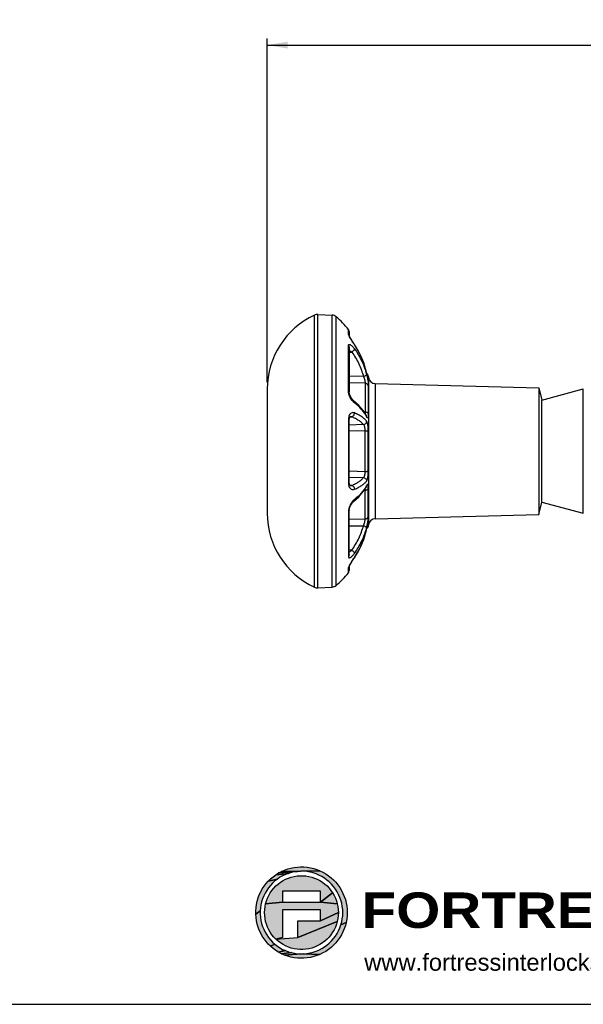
# Model space of a CAD drawing. Header units: millimetres. Extents: x 6 to 407, y 6 to 288.
# Tile 9 of 42: x 89 to 172, y 6 to 151. Entities that reach past the tile are written whole.
import ezdxf

# ---------------------------------------------------------------- set-up
doc = ezdxf.new("R2010")
doc.units = ezdxf.units.MM
doc.header["$LTSCALE"] = 23.1
doc.layers.get('0').update_dxf_attribs({"linetype": 'CONTINUOUS'})
for name, color, linetype in [('DM1-0-1-CLIS-A-TE_DXF_DIMENSION', 7, 'CONTINUOUS'), ('DM1-0-1-CLIS-A-TE_DXF_FORMAT', 7, 'CONTINUOUS'), ('F50278_CAST_DXF_CONTINUOUS_LINE', 7, 'CONTINUOUS')]:
    doc.layers.add(name, color=color, linetype=linetype)
doc.styles.get("Standard").update_dxf_attribs({"font": 'txt', "width": 0.7})
doc.styles.add('TEXTSTYLE_2', font='arial.ttf')
doc.styles.add('TEXTSTYLE_3', font='ariblk.ttf')
doc.dimstyles.new('DIMSTYLE_1', dxfattribs={"dimtxt": 3, "dimasz": 3, "dimexe": 1, "dimexo": 1, "dimgap": 0.75, "dimtad": 1, "dimdsep": 46, "dimtxsty": 'STANDARD', "dimblk": '_FILLED', "dimblk1": '_FILLED', "dimblk2": '_FILLED', "dimcen": 0.09, "dimclrt": 5, "dimazin": 2, "dimtp": 0.01, "dimtm": 0.01, "dimtfac": 1, "dimtofl": 0, "dimtmove": 0, "dimatfit": 3, "dimldrblk": '_FILLED', "dimfxl": 1, "dimtolj": 1, "dimarcsym": 0})

# ---------------------------------------------------------------- blocks, each defined once
blk = doc.blocks.new('F_LOGO_2019_BL0', base_point=(153.57, 19.76))
at = {"layer": 'DM1-0-1-CLIS-A-TE_DXF_FORMAT', "linetype": 'CONTINUOUS', "true_color": 0x1f1f1f}
for points in [[(130.2, 26.46), (130.68, 26.49), (131.17, 26.48), (131.65, 26.44), (132.13, 26.36), (132.6, 26.25), (133.07, 26.1), (133.52, 25.92), (127.86, 25.82), (128.31, 26.01), (128.77, 26.18), (129.24, 26.31), (129.71, 26.4)], [(126.88, 24.41), (126.54, 24.1), (126.23, 23.76), (125.94, 23.41), (125.68, 23.03), (125.44, 22.63), (125.24, 22.22), (125.07, 21.79), (124.93, 21.35), (124.83, 20.9), (124.76, 20.45), (124.73, 19.99), (124.07, 19.51), (124.07, 20), (124.11, 20.49), (124.18, 20.97), (124.28, 21.44), (124.42, 21.91), (124.59, 22.36), (124.8, 22.8), (125.03, 23.23), (125.3, 23.64), (125.59, 24.02), (125.91, 24.39), (127.25, 24.69)], [(130.15, 25.15), (130.58, 25.18), (131.02, 25.18), (131.46, 25.15), (131.89, 25.08), (132.31, 24.97), (132.73, 24.83), (133.13, 24.66), (133.52, 24.46), (133.89, 24.23), (134.24, 23.96), (134.56, 23.67), (134.87, 23.36), (135.14, 23.02), (135.39, 22.66), (133.61, 21.29), (133.61, 22.92), (128, 22.92), (128, 21.29), (125.53, 21.06), (125.65, 21.48), (125.81, 21.89), (126, 22.28), (126.21, 22.66), (126.46, 23.02), (126.74, 23.36), (127.04, 23.67), (127.37, 23.96), (127.72, 24.23), (128.09, 24.46), (128.47, 24.66), (128.88, 24.83), (129.29, 24.97), (129.72, 25.08)], [(128.45, 25.36), (128.03, 25.17), (127.63, 24.95), (127.25, 24.69), (125.91, 24.39), (126.26, 24.73), (126.63, 25.04), (127.02, 25.33), (128.88, 25.53)], [(129.32, 25.66), (128.88, 25.53), (127.02, 25.33), (127.44, 25.59), (130.23, 25.81), (129.77, 25.75)], [(130.69, 25.84), (130.23, 25.81), (127.44, 25.59), (127.86, 25.82), (133.52, 25.92), (133.96, 25.71), (134.38, 25.46), (134.78, 25.19), (135.16, 24.89), (135.52, 24.56), (135.85, 24.21), (136.16, 23.83), (136.44, 23.44), (136.69, 23.02), (136.91, 22.58), (137.1, 22.14), (137.26, 21.68), (137.38, 21.21), (137.47, 20.73), (137.52, 20.24), (137.54, 19.76), (137.52, 19.27), (137.47, 18.79), (137.38, 18.31), (136.61, 17.94), (136.73, 18.39), (136.81, 18.84), (136.87, 19.3), (136.88, 19.76), (136.87, 20.22), (136.81, 20.67), (136.73, 21.13), (136.61, 21.57), (136.45, 22), (136.27, 22.43), (136.05, 22.83), (135.8, 23.22), (135.53, 23.59), (135.22, 23.93), (134.89, 24.26), (134.54, 24.55), (134.17, 24.82), (133.78, 25.06), (133.37, 25.27), (132.94, 25.45), (132.51, 25.6), (132.06, 25.71), (131.61, 25.79), (131.15, 25.83)], [(135.95, 21.48), (136.07, 21.06), (133.61, 21.29), (135.39, 22.66), (135.61, 22.28), (135.8, 21.89)], [(133.61, 21.29), (136.07, 21.06), (136.16, 20.63), (136.21, 20.19), (136.23, 19.76), (133.61, 18.52), (133.61, 20.15), (128, 20.15), (128, 16.07), (127.04, 15.84), (126.74, 16.16), (126.46, 16.5), (126.21, 16.86), (126, 17.23), (125.81, 17.63), (125.65, 18.04), (125.53, 18.46), (125.44, 18.89), (125.39, 19.32), (125.37, 19.76), (125.39, 20.19), (125.44, 20.63), (125.53, 21.06), (128, 21.29)], [(124.73, 19.53), (124.76, 19.07), (124.83, 18.61), (124.93, 18.17), (125.07, 17.73), (125.24, 17.3), (125.44, 16.88), (125.68, 16.49), (125.94, 16.11), (126.23, 15.75), (126.54, 15.42), (126.88, 15.11), (126.26, 14.79), (125.91, 15.13), (125.59, 15.49), (125.3, 15.88), (125.03, 16.29), (124.8, 16.71), (124.59, 17.15), (124.42, 17.61), (124.28, 18.07), (124.18, 18.55), (124.11, 19.03), (124.07, 19.51), (124.73, 19.99)], [(136.16, 18.89), (136.07, 18.46), (130.28, 16.07), (130.28, 18.52), (133.61, 18.52), (136.23, 19.76), (136.21, 19.32)], [(134.87, 16.16), (134.56, 15.84), (134.24, 15.55), (133.89, 15.29), (133.52, 15.06), (133.13, 14.85), (132.73, 14.68), (132.31, 14.54), (131.89, 14.44), (131.46, 14.37), (131.02, 14.33), (130.58, 14.33), (130.15, 14.37), (129.72, 14.44), (129.29, 14.54), (128.88, 14.68), (128.47, 14.85), (128.09, 15.06), (127.72, 15.29), (127.37, 15.55), (127.04, 15.84), (130.28, 16.07), (136.07, 18.46), (135.95, 18.04), (135.8, 17.63), (135.61, 17.23), (135.39, 16.86), (135.14, 16.5)], [(137.38, 18.31), (137.26, 17.84), (137.1, 17.38), (136.91, 16.93), (136.69, 16.5), (136.44, 16.08), (136.16, 15.68), (135.85, 15.31), (135.52, 14.95), (135.16, 14.63), (134.78, 14.32), (134.38, 14.05), (133.96, 13.81), (133.52, 13.6), (131.15, 13.69), (131.61, 13.73), (132.06, 13.81), (132.51, 13.92), (132.94, 14.07), (133.37, 14.24), (133.78, 14.45), (134.17, 14.69), (134.54, 14.96), (134.89, 15.26), (135.22, 15.58), (135.53, 15.93), (135.8, 16.3), (136.05, 16.68), (136.27, 17.09), (136.45, 17.51), (136.61, 17.94)], [(127.25, 14.82), (127.63, 14.57), (128.03, 14.34), (128.45, 14.15), (127.44, 13.93), (127.02, 14.18), (126.63, 14.47), (126.26, 14.79), (126.88, 15.11)], [(128.88, 13.99), (129.32, 13.86), (127.86, 13.7), (127.44, 13.93), (128.45, 14.15)], [(130.23, 13.7), (130.69, 13.68), (128.31, 13.5), (127.86, 13.7), (129.32, 13.86), (129.77, 13.76)], [(130.69, 13.68), (131.15, 13.69), (133.52, 13.6), (133.07, 13.42), (132.6, 13.27), (132.13, 13.16), (131.65, 13.08), (131.17, 13.03), (130.68, 13.03), (130.2, 13.05), (129.71, 13.11), (129.24, 13.21), (128.77, 13.34), (128.31, 13.5)]]:
    blk.add_hatch(color=7, dxfattribs=at).paths.add_polyline_path(points)
at = {"layer": 'DM1-0-1-CLIS-A-TE_DXF_FORMAT', "color": 7, "linetype": 'CONTINUOUS', "true_color": 0x1f1f1f}
for points in [[(130.2, 26.46), (130.68, 26.49), (131.17, 26.48), (131.65, 26.44), (132.13, 26.36), (132.6, 26.25), (133.07, 26.1), (133.52, 25.92), (127.86, 25.82), (128.31, 26.01), (128.77, 26.18), (129.24, 26.31), (129.71, 26.4), (130.2, 26.46)], [(126.88, 24.41), (126.54, 24.1), (126.23, 23.76), (125.94, 23.41), (125.68, 23.03), (125.44, 22.63), (125.24, 22.22), (125.07, 21.79), (124.93, 21.35), (124.83, 20.9), (124.76, 20.45), (124.73, 19.99), (124.07, 19.51), (124.07, 20), (124.11, 20.49), (124.18, 20.97), (124.28, 21.44), (124.42, 21.91), (124.59, 22.36), (124.8, 22.8), (125.03, 23.23), (125.3, 23.64), (125.59, 24.02), (125.91, 24.39), (127.25, 24.69), (126.88, 24.41)], [(130.15, 25.15), (130.58, 25.18), (131.02, 25.18), (131.46, 25.15), (131.89, 25.08), (132.31, 24.97), (132.73, 24.83), (133.13, 24.66), (133.52, 24.46), (133.89, 24.23), (134.24, 23.96), (134.56, 23.67), (134.87, 23.36), (135.14, 23.02), (135.39, 22.66), (133.61, 21.29), (133.61, 22.92), (128, 22.92), (128, 21.29), (125.53, 21.06), (125.65, 21.48), (125.81, 21.89), (126, 22.28), (126.21, 22.66), (126.46, 23.02), (126.74, 23.36), (127.04, 23.67), (127.37, 23.96), (127.72, 24.23), (128.09, 24.46), (128.47, 24.66), (128.88, 24.83), (129.29, 24.97), (129.72, 25.08), (130.15, 25.15)], [(128.45, 25.36), (128.03, 25.17), (127.63, 24.95), (127.25, 24.69), (125.91, 24.39), (126.26, 24.73), (126.63, 25.04), (127.02, 25.33), (128.88, 25.53), (128.45, 25.36)], [(129.32, 25.66), (128.88, 25.53), (127.02, 25.33), (127.44, 25.59), (130.23, 25.81), (129.77, 25.75), (129.32, 25.66)], [(130.69, 25.84), (130.23, 25.81), (127.44, 25.59), (127.86, 25.82), (133.52, 25.92), (133.96, 25.71), (134.38, 25.46), (134.78, 25.19), (135.16, 24.89), (135.52, 24.56), (135.85, 24.21), (136.16, 23.83), (136.44, 23.44), (136.69, 23.02), (136.91, 22.58), (137.1, 22.14), (137.26, 21.68), (137.38, 21.21), (137.47, 20.73), (137.52, 20.24), (137.54, 19.76), (137.52, 19.27), (137.47, 18.79), (137.38, 18.31), (136.61, 17.94), (136.73, 18.39), (136.81, 18.84), (136.87, 19.3), (136.88, 19.76), (136.87, 20.22), (136.81, 20.67), (136.73, 21.13), (136.61, 21.57), (136.45, 22), (136.27, 22.43), (136.05, 22.83), (135.8, 23.22), (135.53, 23.59), (135.22, 23.93), (134.89, 24.26), (134.54, 24.55), (134.17, 24.82), (133.78, 25.06), (133.37, 25.27), (132.94, 25.45), (132.51, 25.6), (132.06, 25.71), (131.61, 25.79), (131.15, 25.83), (130.69, 25.84)], [(135.95, 21.48), (136.07, 21.06), (133.61, 21.29), (135.39, 22.66), (135.61, 22.28), (135.8, 21.89), (135.95, 21.48)], [(133.61, 21.29), (136.07, 21.06), (136.16, 20.63), (136.21, 20.19), (136.23, 19.76), (133.61, 18.52), (133.61, 20.15), (128, 20.15), (128, 16.07), (127.04, 15.84), (126.74, 16.16), (126.46, 16.5), (126.21, 16.86), (126, 17.23), (125.81, 17.63), (125.65, 18.04), (125.53, 18.46), (125.44, 18.89), (125.39, 19.32), (125.37, 19.76), (125.39, 20.19), (125.44, 20.63), (125.53, 21.06), (128, 21.29), (133.61, 21.29)], [(124.73, 19.53), (124.76, 19.07), (124.83, 18.61), (124.93, 18.17), (125.07, 17.73), (125.24, 17.3), (125.44, 16.88), (125.68, 16.49), (125.94, 16.11), (126.23, 15.75), (126.54, 15.42), (126.88, 15.11), (126.26, 14.79), (125.91, 15.13), (125.59, 15.49), (125.3, 15.88), (125.03, 16.29), (124.8, 16.71), (124.59, 17.15), (124.42, 17.61), (124.28, 18.07), (124.18, 18.55), (124.11, 19.03), (124.07, 19.51), (124.73, 19.99), (124.73, 19.53)], [(136.16, 18.89), (136.07, 18.46), (130.28, 16.07), (130.28, 18.52), (133.61, 18.52), (136.23, 19.76), (136.21, 19.32), (136.16, 18.89)], [(134.87, 16.16), (134.56, 15.84), (134.24, 15.55), (133.89, 15.29), (133.52, 15.06), (133.13, 14.85), (132.73, 14.68), (132.31, 14.54), (131.89, 14.44), (131.46, 14.37), (131.02, 14.33), (130.58, 14.33), (130.15, 14.37), (129.72, 14.44), (129.29, 14.54), (128.88, 14.68), (128.47, 14.85), (128.09, 15.06), (127.72, 15.29), (127.37, 15.55), (127.04, 15.84), (130.28, 16.07), (136.07, 18.46), (135.95, 18.04), (135.8, 17.63), (135.61, 17.23), (135.39, 16.86), (135.14, 16.5), (134.87, 16.16)], [(137.38, 18.31), (137.26, 17.84), (137.1, 17.38), (136.91, 16.93), (136.69, 16.5), (136.44, 16.08), (136.16, 15.68), (135.85, 15.31), (135.52, 14.95), (135.16, 14.63), (134.78, 14.32), (134.38, 14.05), (133.96, 13.81), (133.52, 13.6), (131.15, 13.69), (131.61, 13.73), (132.06, 13.81), (132.51, 13.92), (132.94, 14.07), (133.37, 14.24), (133.78, 14.45), (134.17, 14.69), (134.54, 14.96), (134.89, 15.26), (135.22, 15.58), (135.53, 15.93), (135.8, 16.3), (136.05, 16.68), (136.27, 17.09), (136.45, 17.51), (136.61, 17.94), (137.38, 18.31)], [(127.25, 14.82), (127.63, 14.57), (128.03, 14.34), (128.45, 14.15), (127.44, 13.93), (127.02, 14.18), (126.63, 14.47), (126.26, 14.79), (126.88, 15.11), (127.25, 14.82)], [(128.88, 13.99), (129.32, 13.86), (127.86, 13.7), (127.44, 13.93), (128.45, 14.15), (128.88, 13.99)], [(130.23, 13.7), (130.69, 13.68), (128.31, 13.5), (127.86, 13.7), (129.32, 13.86), (129.77, 13.76), (130.23, 13.7)], [(130.69, 13.68), (131.15, 13.69), (133.52, 13.6), (133.07, 13.42), (132.6, 13.27), (132.13, 13.16), (131.65, 13.08), (131.17, 13.03), (130.68, 13.03), (130.2, 13.05), (129.71, 13.11), (129.24, 13.21), (128.77, 13.34), (128.31, 13.5), (130.69, 13.68)]]:
    blk.add_lwpolyline(points, dxfattribs=at)
blk.add_solid([(130.28, 16.07), (127.04, 15.84), (128, 16.07)], dxfattribs=at)
at = {"layer": 'DM1-0-1-CLIS-A-TE_DXF_FORMAT', "color": 5, "linetype": 'CONTINUOUS', "style": 'TEXTSTYLE_3'}
blk.add_text('FORTRESS', height=5.218, dxfattribs=at).set_placement((139.65, 17.5))
blk = doc.blocks.new('_FILLED')
at = {"color": 0, "linetype": 'BYBLOCK'}
blk.add_solid([(0, 0), (-1, 0.167), (-1, -0.167)], dxfattribs=at)
blk = doc.blocks.new('*D3')
at = {"layer": 'DM1-0-1-CLIS-A-TE_DXF_DIMENSION', "color": 2, "linetype": 'CONTINUOUS'}
for p, q in [((125.77, 97.85), (125.77, 148.47)), ((273.27, 104.85), (273.27, 148.47)), ((125.77, 147.47), (199.52, 147.47)), ((273.27, 147.47), (199.52, 147.47))]:
    blk.add_line(p, q, dxfattribs=at)
at = {"layer": 'DM1-0-1-CLIS-A-TE_DXF_DIMENSION', "color": 2, "linetype": 'CONTINUOUS', "xscale": 3, "yscale": 3, "zscale": 3, "rotation": 180}
blk.add_blockref('_FILLED', (125.77, 147.47), dxfattribs=at)
at = {"layer": 'DM1-0-1-CLIS-A-TE_DXF_DIMENSION', "color": 2, "linetype": 'CONTINUOUS', "xscale": 3, "yscale": 3, "zscale": 3}
blk.add_blockref('_FILLED', (273.27, 147.47), dxfattribs=at)
at = {"layer": 'DM1-0-1-CLIS-A-TE_DXF_DIMENSION', "color": 5, "linetype": 'CONTINUOUS', "insert": (199.52, 151.22), "char_height": 3, "width": 10.5, "attachment_point": 2, "line_spacing_factor": 0.9}
blk.add_mtext('147.5', dxfattribs=at)

msp = doc.modelspace()

# ---------------------------------------------------------------- linework, layer by layer
at = {"layer": 'DM1-0-1-CLIS-A-TE_DXF_FORMAT', "color": 7, "linetype": 'CONTINUOUS'}
msp.add_line((6.361, 6.305), (406.702, 6.249), dxfattribs=at)
at = {"layer": 'F50278_CAST_DXF_CONTINUOUS_LINE', "color": 9, "linetype": 'CONTINUOUS'}
for p, q in [((132.724, 67.659), (132.724, 107.733)), ((133.197, 67.568), (133.197, 107.824)), ((135.31, 67.678), (135.31, 107.714)), ((135.912, 67.921), (135.912, 107.471)), ((137.713, 104.971), (137.713, 105.596)), ((137.713, 96.596), (137.713, 103.227)), ((138.6, 103.373), (138.588, 103.39)), ((138.6, 103.373), (138.595, 103.395)), ((137.822, 102.254), (138.203, 102.281)), ((139.93, 98.677), (137.822, 98.72)), ((140.39, 99.282), (140.387, 99.294)), ((140.39, 99.282), (140.389, 99.294)), ((140.638, 98.778), (140.638, 98.395)), ((140.169, 97.677), (137.822, 97.728)), ((140.169, 97.677), (140.169, 93.434)), ((140.638, 97.304), (140.638, 93.219)), ((140.67, 98.528), (140.67, 76.864)), ((141.637, 97.648), (141.637, 77.744)), ((140.042, 93.442), (140.169, 93.434)), ((140.316, 92.904), (140.313, 92.91)), ((137.713, 92.385), (137.713, 83.007)), ((139.93, 91.598), (137.822, 91.524)), ((137.94, 92.73), (137.969, 92.732)), ((137.969, 92.732), (137.979, 92.733)), ((138.203, 92.747), (137.976, 92.767)), ((137.979, 92.733), (138.203, 92.747)), ((140.169, 90.697), (137.822, 90.622)), ((140.169, 84.695), (140.169, 90.697)), ((140.638, 84.808), (140.638, 90.584)), ((137.822, 84.771), (140.169, 84.695)), ((137.822, 83.868), (139.93, 83.794)), ((137.982, 82.659), (137.94, 82.662)), ((137.976, 82.625), (138.203, 82.645)), ((138.203, 82.645), (137.982, 82.659)), ((137.974, 82.625), (137.976, 82.625)), ((140.169, 81.958), (140.042, 81.95)), ((140.169, 77.715), (140.169, 81.958)), ((140.638, 78.088), (140.638, 82.173)), ((137.713, 78.796), (137.713, 72.165)), ((137.822, 77.664), (140.169, 77.715)), ((140.638, 76.997), (140.638, 76.614)), ((137.822, 76.672), (139.93, 76.715)), ((140.387, 76.098), (140.39, 76.11)), ((140.39, 76.11), (140.389, 76.098)), ((138.203, 73.111), (137.822, 73.138)), ((138.588, 72.002), (138.6, 72.019)), ((138.6, 72.019), (138.595, 71.997)), ((137.713, 69.796), (137.713, 70.421))]:
    msp.add_line(p, q, dxfattribs=at)
at = {"layer": 'F50278_CAST_DXF_CONTINUOUS_LINE', "color": 7, "linetype": 'CONTINUOUS'}
for p, q in [((133.197, 107.824), (135.31, 107.714)), ((137.822, 105.285), (137.822, 104.706)), ((137.832, 104.692), (137.825, 104.709)), ((137.863, 104.621), (137.83, 104.695)), ((137.909, 104.528), (137.861, 104.626)), ((137.968, 104.419), (137.906, 104.534)), ((138.037, 104.295), (137.964, 104.426)), ((137.822, 102.957), (137.822, 96.441)), ((138.117, 104.158), (138.033, 104.303)), ((138.208, 104.008), (138.113, 104.166)), ((138.308, 103.845), (138.202, 104.016)), ((138.419, 103.668), (138.303, 103.853)), ((138.541, 103.478), (138.414, 103.677)), ((138.595, 103.395), (138.535, 103.488)), ((139.334, 102.12), (138.595, 103.395)), ((139.647, 101.405), (139.332, 102.125)), ((140.389, 99.294), (139.962, 100.684)), ((140.638, 98.778), (140.67, 98.528)), ((141.637, 97.648), (165.726, 97.017)), ((125.772, 96.846), (125.772, 78.546)), ((137.822, 96.441), (137.822, 96.441)), ((165.726, 97.017), (165.726, 78.375)), ((165.726, 97.017), (166.207, 95.221)), ((166.207, 95.221), (172.272, 96.846)), ((172.272, 78.546), (172.272, 96.846)), ((139.252, 94.416), (138.484, 95.089)), ((138.484, 95.089), (138.484, 95.089)), ((166.207, 80.171), (166.207, 95.221)), ((140.351, 92.94), (140.351, 92.941)), ((137.822, 83.089), (137.822, 92.303)), ((137.976, 92.767), (137.974, 92.767)), ((138.484, 80.303), (138.484, 80.303)), ((165.726, 78.375), (166.207, 80.171)), ((166.207, 80.171), (172.272, 78.546)), ((137.822, 78.951), (137.822, 78.951)), ((137.822, 72.435), (137.822, 78.951)), ((141.637, 77.744), (165.726, 78.375)), ((140.638, 76.614), (140.67, 76.864)), ((140.389, 76.098), (140.536, 76.696)), ((139.647, 73.987), (139.962, 74.708)), ((138.595, 71.997), (139.332, 73.267)), ((138.546, 71.922), (138.595, 71.997)), ((137.822, 70.675), (137.83, 70.697)), ((137.822, 70.675), (137.822, 70.107)), ((137.829, 70.693), (137.858, 70.76)), ((133.197, 67.568), (135.31, 67.678))]:
    msp.add_line(p, q, dxfattribs=at)
for points in [[(140.389, 99.294), (139.964, 100.68), (139.334, 102.12)], [(140.547, 98.649), (140.482, 98.915), (140.389, 99.294)], [(140.592, 98.481), (140.591, 98.483), (140.586, 98.501), (140.576, 98.536), (140.563, 98.586), (140.547, 98.649)], [(138.484, 95.089), (138.428, 95.137), (138.293, 95.283), (138.15, 95.484), (138.019, 95.719), (137.916, 95.964), (137.851, 96.192), (137.824, 96.378), (137.822, 96.441)], [(140.351, 92.941), (139.908, 93.659), (139.252, 94.416)], [(140.351, 92.933), (140.363, 92.917), (140.358, 92.927), (140.351, 92.94)], [(137.822, 92.303), (137.826, 92.399), (137.856, 92.563), (137.906, 92.685), (137.957, 92.752), (137.967, 92.76)], [(137.967, 92.76), (137.979, 92.768), (137.976, 92.767)], [(137.979, 82.624), (137.979, 82.624), (137.956, 82.641), (137.905, 82.709), (137.855, 82.833), (137.825, 83.001), (137.822, 83.089)], [(138.484, 80.303), (139.251, 80.974), (139.907, 81.731), (140.351, 82.451)], [(140.351, 82.451), (140.355, 82.46), (140.364, 82.476)], [(137.822, 78.951), (137.824, 79.017), (137.852, 79.203), (137.916, 79.426), (138.017, 79.669), (138.147, 79.904), (138.292, 80.107), (138.427, 80.254), (138.484, 80.303)], [(140.536, 76.696), (140.553, 76.765), (140.568, 76.823), (140.579, 76.867), (140.588, 76.897), (140.59, 76.905)], [(138.606, 72.016), (139.33, 73.263), (139.96, 74.703), (140.389, 76.098)], [(137.856, 70.755), (137.896, 70.837), (137.947, 70.934), (138.006, 71.042), (138.075, 71.161), (138.151, 71.291), (138.237, 71.432), (138.331, 71.584), (138.435, 71.748), (138.546, 71.922)], [(137.815, 70.657), (137.816, 70.659), (137.829, 70.693)]]:
    msp.add_lwpolyline(points, dxfattribs=at)
for centre, radius, start, end in [((137.772, 96.846), 12, 114.87289, 180), ((133.145, 106.826), 1, 87, 114.87289), ((135.258, 106.715), 1, 49.15622, 87), ((126.726, 96.846), 14.046, 38.53357, 49.15622), ((137.322, 105.285), 0.5, 0, 38.53357), ((140.143, 98.71), 0.5, 7.90789, 53.67685), ((141.663, 98.648), 1, 186.8782, 268.5), ((137.772, 78.546), 12, 180, 245.12711), ((141.663, 76.744), 1, 91.5, 173.1218), ((140.143, 76.682), 0.5, 306.3237, 352.09211), ((126.726, 78.546), 14.046, 310.84378, 321.46643), ((137.322, 70.107), 0.5, 321.46643, 360), ((133.145, 68.566), 1, 245.12711, 273), ((135.258, 68.677), 1, 273, 310.84378)]:
    msp.add_arc(centre, radius, start, end, dxfattribs=at)
at = {"layer": 'F50278_CAST_DXF_CONTINUOUS_LINE', "color": 9, "linetype": 'CONTINUOUS'}
for centre, radius, start, end in [((140.695, 106.083), 3.203, 205.99482, 206.15404), ((127.46, 96.059), 13.326, 14.04715, 33.28581), ((129.623, 96.117), 11.15, 15.05777, 16.4239), ((140.168, 98.327), 0.475, 28.50256, 32.37761), ((139.977, 96.443), 2.141, 221.12404, 222.50925), ((136.596, 90.852), 4.248, 26.74542, 28.88094), ((136.507, 84.589), 4.35, 331.03791, 331.39669), ((136.609, 84.534), 4.234, 331.39003, 333.25681), ((139.978, 78.948), 2.142, 137.49179, 138.87827), ((140.168, 77.065), 0.475, 327.62228, 331.49782), ((127.46, 79.333), 13.326, 326.71419, 345.95286), ((129.623, 79.275), 11.15, 343.5761, 344.94223), ((140.694, 69.31), 3.201, 153.84634, 154.00908)]:
    msp.add_arc(centre, radius, start, end, dxfattribs=at)
for points, knots in [([(137.816, 104.679), (137.789, 104.736), (137.752, 104.815), (137.72, 104.914), (137.713, 104.954), (137.713, 104.971)], [0, 0, 0, 0, 0.6140681, 0.8380033, 1, 1, 1, 1]), ([(137.713, 104.971), (137.744, 104.934), (137.795, 104.849), (137.817, 104.753), (137.821, 104.705)], [0, 0, 0, 0, 0.5016059, 1, 1, 1, 1]), ([(138.588, 103.39), (138.443, 103.612), (138.234, 103.942), (137.979, 104.37), (137.868, 104.574), (137.82, 104.671)], [0, 0, 0, 0, 0.5330744, 0.7836152, 1, 1, 1, 1]), ([(137.713, 103.227), (137.713, 103.248), (137.716, 103.287), (137.732, 103.339), (137.76, 103.377), (137.799, 103.398), (137.845, 103.404), (137.921, 103.392), (138.027, 103.342), (138.161, 103.246), (138.305, 103.112), (138.455, 102.945), (138.551, 102.82), (138.6, 102.753)], [0, 0, 0, 0, 0.0504326, 0.091721, 0.1265446, 0.1594127, 0.1948643, 0.2358752, 0.3385927, 0.4695584, 0.6257789, 0.8039574, 1, 1, 1, 1]), ([(137.713, 103.227), (137.747, 103.19), (137.802, 103.105), (137.822, 103.005), (137.822, 102.957)], [0, 0, 0, 0, 0.5080078, 1, 1, 1, 1]), ([(137.821, 102.536), (137.853, 102.52), (137.987, 102.447), (138.113, 102.357), (138.203, 102.281)], [0, 0, 0, 0, 0.2326162, 1, 1, 1, 1]), ([(138.6, 102.753), (138.602, 102.717), (138.574, 102.63), (138.488, 102.509), (138.361, 102.386), (138.258, 102.314), (138.203, 102.281)], [0, 0, 0, 0, 0.1726208, 0.4114908, 0.6982832, 1, 1, 1, 1]), ([(138.203, 102.281), (138.598, 101.736), (139.288, 100.581), (139.757, 99.319), (139.93, 98.677)], [0, 0, 0, 0, 0.5030856, 1, 1, 1, 1]), ([(138.6, 102.753), (138.983, 102.224), (139.659, 101.106), (140.136, 99.889), (140.318, 99.269)], [0, 0, 0, 0, 0.5029175, 1, 1, 1, 1]), ([(140.39, 99.013), (140.391, 98.98), (140.368, 98.925), (140.315, 98.865), (140.235, 98.799), (140.107, 98.73), (139.991, 98.692), (139.93, 98.677)], [0, 0, 0, 0, 0.167756, 0.2750183, 0.3983245, 0.684677, 1, 1, 1, 1]), ([(139.93, 98.677), (139.971, 98.593), (140.043, 98.414), (140.119, 98.144), (140.158, 97.924), (140.17, 97.771), (140.171, 97.706), (140.169, 97.677)], [0, 0, 0, 0, 0.2718901, 0.5557938, 0.8124711, 0.9170887, 1, 1, 1, 1]), ([(140.559, 98.593), (140.534, 98.695), (140.478, 98.925), (140.422, 99.155), (140.39, 99.282)], [0, 0, 0, 0, 0.4444956, 1, 1, 1, 1]), ([(140.39, 99.013), (140.431, 98.862), (140.501, 98.55), (140.576, 98.087), (140.617, 97.717), (140.634, 97.461), (140.638, 97.352), (140.638, 97.304)], [0, 0, 0, 0, 0.2711514, 0.5547659, 0.8115719, 0.9167011, 1, 1, 1, 1]), ([(140.638, 98.395), (140.638, 98.386), (140.638, 98.373), (140.636, 98.36), (140.634, 98.354), (140.629, 98.353), (140.626, 98.359), (140.622, 98.366), (140.618, 98.377), (140.613, 98.392), (140.604, 98.419), (140.592, 98.462), (140.576, 98.523), (140.565, 98.568), (140.559, 98.593)], [0, 0, 0, 0, 0.0958283, 0.1245175, 0.1411275, 0.1505786, 0.1668964, 0.1951326, 0.2360178, 0.2896468, 0.3558487, 0.5249029, 0.7407309, 1, 1, 1, 1]), ([(140.638, 97.304), (140.63, 97.354), (140.593, 97.453), (140.484, 97.573), (140.338, 97.653), (140.226, 97.675), (140.169, 97.677)], [0, 0, 0, 0, 0.2343635, 0.478959, 0.7353994, 1, 1, 1, 1]), ([(137.738, 96.319), (137.734, 96.343), (137.72, 96.434), (137.713, 96.527), (137.713, 96.596)], [0, 0, 0, 0, 0.259289, 1, 1, 1, 1]), ([(137.713, 96.596), (137.744, 96.576), (137.796, 96.535), (137.822, 96.47), (137.822, 96.441)], [0, 0, 0, 0, 0.556586, 1, 1, 1, 1]), ([(138.364, 95.035), (138.292, 95.118), (138.154, 95.302), (137.974, 95.61), (137.827, 95.952), (137.76, 96.196), (137.738, 96.319)], [0, 0, 0, 0, 0.2277838, 0.477329, 0.7394566, 1, 1, 1, 1]), ([(138.6, 94.809), (138.583, 94.822), (138.512, 94.88), (138.446, 94.945), (138.399, 94.996)], [0, 0, 0, 0, 0.2344696, 1, 1, 1, 1]), ([(138.6, 94.809), (138.602, 94.863), (138.587, 94.97), (138.523, 95.059), (138.484, 95.089)], [0, 0, 0, 0, 0.5254303, 1, 1, 1, 1]), ([(140.313, 92.91), (140.119, 93.26), (139.601, 93.954), (138.96, 94.529), (138.6, 94.809)], [0, 0, 0, 0, 0.4672758, 1, 1, 1, 1]), ([(137.779, 92.822), (137.768, 92.789), (137.728, 92.647), (137.713, 92.498), (137.713, 92.385)], [0, 0, 0, 0, 0.2342161, 1, 1, 1, 1]), ([(138.6, 93.314), (138.525, 93.346), (138.362, 93.38), (138.112, 93.305), (137.902, 93.11), (137.813, 92.926), (137.779, 92.822)], [0, 0, 0, 0, 0.2242478, 0.4456334, 0.6961762, 1, 1, 1, 1]), ([(138.203, 92.747), (138.259, 92.761), (138.371, 92.815), (138.5, 92.95), (138.584, 93.122), (138.602, 93.251), (138.6, 93.314)], [0, 0, 0, 0, 0.2344241, 0.485685, 0.7450421, 1, 1, 1, 1]), ([(140.39, 92.115), (140.295, 92.231), (140.069, 92.459), (139.659, 92.766), (139.162, 93.057), (138.796, 93.23), (138.6, 93.314)], [0, 0, 0, 0, 0.2071146, 0.4414536, 0.7054309, 1, 1, 1, 1]), ([(140.169, 93.434), (140.17, 93.416), (140.171, 93.352), (140.17, 93.288), (140.165, 93.242)], [0, 0, 0, 0, 0.2752398, 1, 1, 1, 1]), ([(140.638, 93.219), (140.629, 93.25), (140.583, 93.313), (140.475, 93.377), (140.332, 93.421), (140.225, 93.432), (140.169, 93.434)], [0, 0, 0, 0, 0.1788506, 0.409053, 0.689107, 1, 1, 1, 1]), ([(140.39, 92.764), (140.391, 92.779), (140.388, 92.84), (140.371, 92.9), (140.351, 92.94)], [0, 0, 0, 0, 0.2532641, 1, 1, 1, 1]), ([(140.638, 93.219), (140.638, 93.153), (140.636, 93.03), (140.625, 92.865), (140.61, 92.752), (140.591, 92.682), (140.575, 92.64), (140.55, 92.606), (140.516, 92.604), (140.492, 92.617), (140.468, 92.639), (140.443, 92.672), (140.416, 92.714), (140.399, 92.746), (140.39, 92.764)], [0, 0, 0, 0, 0.2322896, 0.4261254, 0.5748344, 0.6313078, 0.676066, 0.7354733, 0.7596377, 0.7883964, 0.8257713, 0.8733502, 0.9314987, 1, 1, 1, 1]), ([(137.822, 92.303), (137.822, 92.321), (137.798, 92.347), (137.757, 92.369), (137.729, 92.38), (137.713, 92.385)], [0, 0, 0, 0, 0.3646899, 0.6465377, 1, 1, 1, 1]), ([(139.93, 91.598), (139.838, 91.709), (139.62, 91.928), (139.224, 92.222), (138.746, 92.501), (138.392, 92.667), (138.203, 92.747)], [0, 0, 0, 0, 0.2068458, 0.4411168, 0.7051942, 1, 1, 1, 1]), ([(139.93, 91.598), (139.992, 91.605), (140.116, 91.645), (140.268, 91.764), (140.368, 91.928), (140.391, 92.054), (140.39, 92.115)], [0, 0, 0, 0, 0.2504804, 0.503596, 0.7546457, 1, 1, 1, 1]), ([(140.169, 90.697), (140.172, 90.794), (140.167, 90.985), (140.134, 91.214), (140.085, 91.376), (140.032, 91.493), (139.975, 91.568), (139.93, 91.598)], [0, 0, 0, 0, 0.3058227, 0.5953364, 0.7211999, 0.8305453, 1, 1, 1, 1]), ([(140.638, 90.584), (140.638, 90.748), (140.628, 91.065), (140.591, 91.448), (140.543, 91.722), (140.501, 91.886), (140.453, 92.016), (140.413, 92.088), (140.39, 92.115)], [0, 0, 0, 0, 0.3127, 0.6078839, 0.7353184, 0.8442348, 0.932635, 1, 1, 1, 1]), ([(140.169, 90.697), (140.225, 90.696), (140.33, 90.69), (140.469, 90.668), (140.565, 90.64), (140.617, 90.61), (140.633, 90.593), (140.638, 90.584)], [0, 0, 0, 0, 0.3400571, 0.6372876, 0.8614547, 0.9410417, 1, 1, 1, 1]), ([(139.93, 83.794), (139.975, 83.824), (140.032, 83.899), (140.085, 84.016), (140.134, 84.178), (140.167, 84.407), (140.172, 84.598), (140.169, 84.695)], [0, 0, 0, 0, 0.1694547, 0.2788001, 0.4046636, 0.6941773, 1, 1, 1, 1]), ([(140.169, 84.695), (140.225, 84.696), (140.33, 84.702), (140.469, 84.724), (140.565, 84.752), (140.617, 84.782), (140.633, 84.799), (140.638, 84.808)], [0, 0, 0, 0, 0.3400571, 0.6372875, 0.8614545, 0.9410416, 1, 1, 1, 1]), ([(140.39, 83.277), (140.413, 83.304), (140.453, 83.376), (140.501, 83.506), (140.543, 83.67), (140.591, 83.944), (140.628, 84.327), (140.638, 84.644), (140.638, 84.808)], [0, 0, 0, 0, 0.0673651, 0.1557652, 0.2646815, 0.3921161, 0.6873, 1, 1, 1, 1]), ([(137.822, 83.089), (137.822, 83.071), (137.798, 83.045), (137.757, 83.023), (137.729, 83.012), (137.713, 83.007)], [0, 0, 0, 0, 0.3647065, 0.6465521, 1, 1, 1, 1]), ([(137.713, 83.007), (137.713, 82.967), (137.719, 82.816), (137.747, 82.665), (137.782, 82.559)], [0, 0, 0, 0, 0.265411, 1, 1, 1, 1]), ([(138.203, 82.645), (138.392, 82.725), (138.746, 82.891), (139.224, 83.17), (139.62, 83.464), (139.838, 83.683), (139.93, 83.794)], [0, 0, 0, 0, 0.2948058, 0.5588832, 0.7931542, 1, 1, 1, 1]), ([(138.203, 82.645), (138.259, 82.631), (138.371, 82.577), (138.5, 82.442), (138.584, 82.27), (138.602, 82.141), (138.6, 82.078)], [0, 0, 0, 0, 0.2344233, 0.4856838, 0.745041, 1, 1, 1, 1]), ([(138.6, 82.078), (138.796, 82.162), (139.162, 82.335), (139.659, 82.626), (140.069, 82.933), (140.295, 83.161), (140.39, 83.277)], [0, 0, 0, 0, 0.2945691, 0.5585464, 0.7928854, 1, 1, 1, 1]), ([(139.93, 83.794), (139.992, 83.787), (140.116, 83.747), (140.268, 83.628), (140.368, 83.464), (140.391, 83.338), (140.39, 83.277)], [0, 0, 0, 0, 0.2504811, 0.503597, 0.7546464, 1, 1, 1, 1]), ([(140.638, 82.173), (140.638, 82.24), (140.636, 82.362), (140.625, 82.527), (140.61, 82.64), (140.591, 82.71), (140.575, 82.752), (140.55, 82.786), (140.516, 82.788), (140.492, 82.775), (140.468, 82.753), (140.443, 82.72), (140.416, 82.678), (140.399, 82.646), (140.39, 82.628)], [0, 0, 0, 0, 0.2324109, 0.4263817, 0.5750289, 0.6314852, 0.676212, 0.7355529, 0.7597121, 0.7884789, 0.8258728, 0.873477, 0.9315879, 1, 1, 1, 1]), ([(137.782, 82.559), (137.817, 82.457), (137.907, 82.277), (138.116, 82.085), (138.364, 82.012), (138.526, 82.047), (138.6, 82.078)], [0, 0, 0, 0, 0.3029765, 0.5533313, 0.7751185, 1, 1, 1, 1]), ([(140.313, 82.482), (140.119, 82.132), (139.601, 81.438), (138.96, 80.863), (138.6, 80.583)], [0, 0, 0, 0, 0.4672757, 1, 1, 1, 1]), ([(140.169, 81.958), (140.17, 81.976), (140.171, 82.04), (140.17, 82.105), (140.165, 82.151)], [0, 0, 0, 0, 0.2750748, 1, 1, 1, 1]), ([(140.169, 81.958), (140.225, 81.96), (140.332, 81.971), (140.475, 82.015), (140.583, 82.079), (140.629, 82.142), (140.638, 82.173)], [0, 0, 0, 0, 0.3108927, 0.5909466, 0.8211491, 1, 1, 1, 1]), ([(140.351, 82.451), (140.371, 82.492), (140.388, 82.552), (140.391, 82.613), (140.39, 82.628)], [0, 0, 0, 0, 0.7467291, 1, 1, 1, 1]), ([(138.364, 80.357), (138.292, 80.274), (138.154, 80.09), (137.974, 79.782), (137.827, 79.44), (137.76, 79.196), (137.738, 79.073)], [0, 0, 0, 0, 0.2277834, 0.4773287, 0.7394535, 1, 1, 1, 1]), ([(138.6, 80.583), (138.583, 80.57), (138.512, 80.512), (138.446, 80.447), (138.399, 80.396)], [0, 0, 0, 0, 0.2344645, 1, 1, 1, 1]), ([(138.484, 80.303), (138.523, 80.333), (138.587, 80.422), (138.602, 80.529), (138.6, 80.583)], [0, 0, 0, 0, 0.4745698, 1, 1, 1, 1]), ([(137.738, 79.073), (137.734, 79.049), (137.72, 78.958), (137.713, 78.865), (137.713, 78.796)], [0, 0, 0, 0, 0.2592883, 1, 1, 1, 1]), ([(137.822, 78.951), (137.822, 78.922), (137.796, 78.857), (137.744, 78.816), (137.713, 78.796)], [0, 0, 0, 0, 0.443414, 1, 1, 1, 1]), ([(139.93, 76.715), (139.971, 76.799), (140.043, 76.978), (140.119, 77.248), (140.158, 77.468), (140.17, 77.621), (140.171, 77.686), (140.169, 77.715)], [0, 0, 0, 0, 0.271906, 0.5557182, 0.8123894, 0.9170733, 1, 1, 1, 1]), ([(140.169, 77.715), (140.226, 77.717), (140.338, 77.739), (140.484, 77.819), (140.593, 77.939), (140.63, 78.038), (140.638, 78.088)], [0, 0, 0, 0, 0.2646006, 0.521041, 0.7656365, 1, 1, 1, 1]), ([(140.39, 76.379), (140.431, 76.53), (140.501, 76.842), (140.576, 77.304), (140.617, 77.675), (140.634, 77.931), (140.638, 78.04), (140.638, 78.088)], [0, 0, 0, 0, 0.271186, 0.5546931, 0.8114761, 0.916673, 1, 1, 1, 1]), ([(140.559, 76.799), (140.565, 76.824), (140.576, 76.869), (140.592, 76.93), (140.604, 76.973), (140.613, 77), (140.618, 77.015), (140.622, 77.026), (140.626, 77.033), (140.629, 77.039), (140.634, 77.038), (140.636, 77.032), (140.638, 77.019), (140.638, 77.006), (140.638, 76.997)], [0, 0, 0, 0, 0.2592696, 0.4750963, 0.6441475, 0.7103476, 0.7639748, 0.8048584, 0.8330928, 0.8494092, 0.8588609, 0.8754732, 0.9041652, 1, 1, 1, 1]), ([(138.203, 73.111), (138.598, 73.656), (139.288, 74.811), (139.757, 76.073), (139.93, 76.715)], [0, 0, 0, 0, 0.5030856, 1, 1, 1, 1]), ([(138.6, 72.639), (138.983, 73.168), (139.659, 74.286), (140.136, 75.503), (140.318, 76.123)], [0, 0, 0, 0, 0.5029175, 1, 1, 1, 1]), ([(139.93, 76.715), (139.991, 76.7), (140.107, 76.663), (140.235, 76.593), (140.315, 76.527), (140.368, 76.467), (140.391, 76.412), (140.39, 76.379)], [0, 0, 0, 0, 0.3153295, 0.6016835, 0.7249883, 0.8322481, 1, 1, 1, 1]), ([(140.39, 76.11), (140.422, 76.237), (140.478, 76.467), (140.534, 76.697), (140.559, 76.799)], [0, 0, 0, 0, 0.5555094, 1, 1, 1, 1]), ([(137.713, 72.165), (137.713, 72.144), (137.716, 72.105), (137.732, 72.053), (137.76, 72.015), (137.799, 71.994), (137.845, 71.988), (137.921, 72), (138.027, 72.05), (138.161, 72.147), (138.305, 72.28), (138.455, 72.447), (138.551, 72.572), (138.6, 72.639)], [0, 0, 0, 0, 0.0504316, 0.0917201, 0.1265435, 0.159413, 0.1948653, 0.2358735, 0.3385865, 0.4695544, 0.6257776, 0.8039563, 1, 1, 1, 1]), ([(137.821, 72.856), (137.853, 72.872), (137.987, 72.945), (138.113, 73.035), (138.203, 73.111)], [0, 0, 0, 0, 0.232621, 1, 1, 1, 1]), ([(138.203, 73.111), (138.258, 73.078), (138.361, 73.006), (138.488, 72.883), (138.574, 72.762), (138.602, 72.675), (138.6, 72.639)], [0, 0, 0, 0, 0.3017166, 0.5885091, 0.8273792, 1, 1, 1, 1]), ([(137.822, 72.435), (137.822, 72.387), (137.802, 72.287), (137.747, 72.202), (137.713, 72.165)], [0, 0, 0, 0, 0.4919911, 1, 1, 1, 1]), ([(137.82, 70.721), (137.868, 70.818), (137.979, 71.022), (138.234, 71.45), (138.443, 71.78), (138.588, 72.002)], [0, 0, 0, 0, 0.2163824, 0.4669231, 1, 1, 1, 1]), ([(137.713, 70.421), (137.713, 70.438), (137.72, 70.478), (137.752, 70.576), (137.788, 70.656), (137.816, 70.713)], [0, 0, 0, 0, 0.1620141, 0.3859512, 1, 1, 1, 1]), ([(137.713, 70.421), (137.741, 70.455), (137.787, 70.529), (137.811, 70.614), (137.817, 70.657)], [0, 0, 0, 0, 0.5013667, 1, 1, 1, 1])]:
    msp.add_open_spline(points, degree=3, knots=knots, dxfattribs=at)
for points in [[(140.638, 98.395), (140.63, 98.45), (140.612, 98.505), (140.585, 98.553)], [(140.638, 76.997), (140.63, 76.942), (140.612, 76.888), (140.585, 76.839)]]:
    msp.add_open_spline(points, degree=3, dxfattribs=at)

# ---------------------------------------------------------------- block references
at = {"layer": 'DM1-0-1-CLIS-A-TE_DXF_FORMAT', "color": 2, "linetype": 'CONTINUOUS'}
msp.add_blockref('F_LOGO_2019_BL0', (153.572, 19.758), dxfattribs=at)

# ---------------------------------------------------------------- texts
at = {"layer": 'DM1-0-1-CLIS-A-TE_DXF_FORMAT', "color": 5, "linetype": 'CONTINUOUS', "insert": (161.291, 13.693), "char_height": 2.5, "width": 42.45353, "attachment_point": 2, "line_spacing_factor": 0.9, "style": 'TEXTSTYLE_2'}
msp.add_mtext('www.fortressinterlocks.com', dxfattribs=at)

# ---------------------------------------------------------------- dimensions: what is measured, and where the dimension line sits
at = {"layer": 'DM1-0-1-CLIS-A-TE_DXF_DIMENSION', "color": 2, "linetype": 'CONTINUOUS'}
dim = msp.add_linear_dim(base=(125.771, 147.466), p1=(273.271, 103.846), p2=(125.771, 96.846), angle=180, dimstyle='DIMSTYLE_1', dxfattribs=at)
dim.commit()
dim.dimension.update_dxf_attribs({"geometry": '*D3', "text_midpoint": (199.849, 147.466), "dimtype": 160})

doc.saveas('drawing.dxf')
